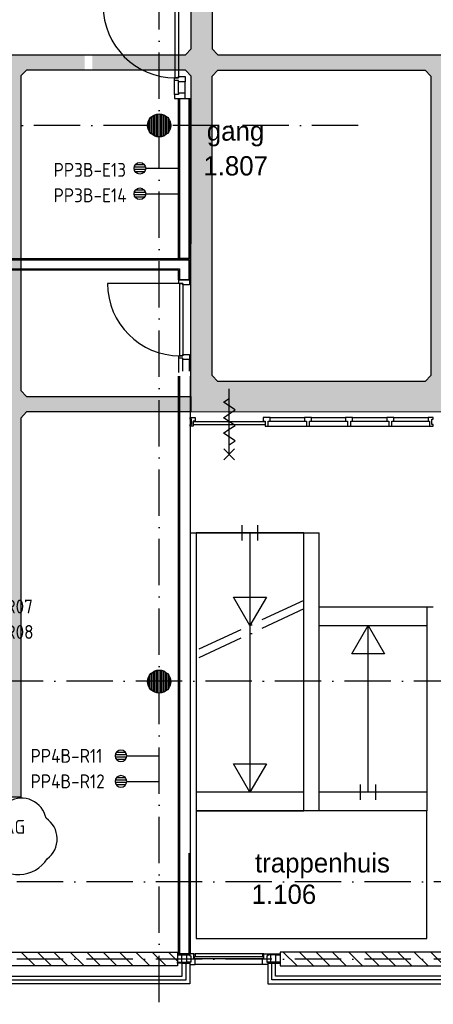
# Model space of a CAD drawing. Header units: millimetres. Extents: x 84333 to 240712, y -2244 to 84291.
# Tile 19 of 74: x 129112 to 134468, y 8589 to 21345. Entities that reach past the tile are written whole.
import ezdxf
from ezdxf.enums import TextEntityAlignment as Align

# ---------------------------------------------------------------- set-up
doc = ezdxf.new("R2010")
doc.units = ezdxf.units.MM
doc.header["$LTSCALE"] = 100
doc.linetypes.add('DASHDOT', pattern=[9, 6, -1.5, 0, -1.5])
doc.layers.get('0').update_dxf_attribs({"linetype": 'CONTINUOUS'})
for name, color, linetype in [('AFDELING', 4, 'CONTINUOUS'), ('AL$7----_STRAMIEN', 1, 'DASHDOT'), ('AL21----_BUITENWAND', 4, 'CONTINUOUS'), ('AL22----_BINNENWAND', 7, 'CONTINUOUS'), ('AL24----_TRAPPEN', 7, 'CONTINUOUS'), ('AL28----_KONSTRUKTIE', 3, 'CONTINUOUS'), ('AL31----_BUITENKOZ', 7, 'CONTINUOUS'), ('AL32----_BINNENKOZ', 7, 'CONTINUOUS'), ('AL32----_DRAAIRICHTING', 1, 'CONTINUOUS'), ('AL65----_BEVEILIGING', 7, 'CONTINUOUS'), ('ALXA3---_VOLZWART', 14, 'CONTINUOUS'), ('ALXAA---_GEWBETON', 12, 'CONTINUOUS'), ('ALXAB---_PREFABBETON', 1, 'CONTINUOUS'), ('ALXOU---_GLAS', 7, 'CONTINUOUS'), ('BOUW', 8, 'CONTINUOUS'), ('EB6441--_ATTRIB', 2, 'CONTINUOUS'), ('EL6441--_DATACOM', 3, 'CONTINUOUS'), ('KABELGGOOT1', 8, 'CONTINUOUS'), ('LIJN025', 10, 'CONTINUOUS')]:
    doc.layers.add(name, color=color, linetype=linetype)
doc.styles.add('1_8', font='ISO', dxfattribs={"height": 1.8})
doc.styles.add('BURO-025', font='BUROFONT.shx', dxfattribs={"height": 250})
doc.styles.add('NORATT', font='iso.shx')
doc.styles.get("Standard").update_dxf_attribs({"font": 'iso.shx'})
doc.styles.add('TECHNIC', font='technic_.ttf')
pattern_1 = [(8e-14, (39793.956, 199192.7), (31.75, 63.5), [0, -63.5])]

# ---------------------------------------------------------------- blocks, each defined once
blk = doc.blocks.new('ES4X2')
for p, q in [((-0.45, 1.4), (-0.45, 2.6)), ((-0.15, 1.27), (-0.15, 2.73)), ((0.15, 1.27), (0.15, 2.73)), ((0.45, 1.4), (0.45, 2.6)), ((0, 1.25), (0, -3))]:
    blk.add_line(p, q)
blk.add_circle((0, 2), 0.75)
at = {"style": '1_8', "flags": 8}
for tag, p in [('NUMMER', (1.25, 3.5)), ('CODE', (-1.25, 3.5))]:
    blk.add_attdef(tag, text='', height=1.8, rotation=90, dxfattribs=at).set_placement(p, align=Align.MIDDLE_LEFT)
blk.add_attdef('M_CODE', text='', height=1.8, dxfattribs=at).set_placement((0, 0), align=Align.MIDDLE_CENTER)
blk = doc.blocks.new('A$C13e6995e')
at = {"layer": 'KABELGGOOT1'}
h = blk.add_hatch(dxfattribs=at)
h.set_pattern_fill('DOTS', color=256, scale=40, style=0)
h.set_pattern_definition(pattern_1)
h.paths.add_polyline_path([(47270, 29800), (47000, 29800), (47000, 26932), (47270, 26932)])
h.paths.add_polyline_path([(47270, 26932), (47000, 26932), (47000, 23926), (47270, 23926)])
h.paths.add_polyline_path([(47270, 23926), (47000, 23926), (47000, 23210), (46925, 23135), (45721, 23135), (45721, 22935), (46925, 22935), (47000, 22859), (46999, 20839), (47270, 20839), (47270, 22859), (47344, 22934), (50030, 22934), (50105, 22859), (50105, 20839), (50305, 20839), (50305, 22859), (50380, 22934), (54027, 22934), (54102, 22859), (54102, 20839), (54302, 20839), (54302, 22859), (54377, 22934), (55311, 22935), (55311, 23981), (55111, 23981), (55111, 23210), (55049, 23134), (47345, 23134), (47270, 23210)])
h = blk.add_hatch(dxfattribs=at)
h.set_pattern_fill('DOTS', color=256, scale=40, style=0)
h.set_pattern_definition(pattern_1)
h.paths.add_polyline_path([(44792, 17433), (44592, 17433), (44592, 13793), (44517, 13718), (43240, 13718), (42824, 13718), (42824, 13518), (44792, 13518)])
h.paths.add_polyline_path([(41384, 17433), (41184, 17433), (41184, 13518), (42824, 13518), (42824, 13718), (41459, 13718), (41384, 13793)])
h.paths.add_polyline_path([(41384, 22860), (41459, 22935), (42824, 22935), (42824, 23135), (41184, 23135), (41184, 17433), (41384, 17433)])
h = blk.add_hatch(dxfattribs=at)
h.set_pattern_fill('DOTS', color=256, scale=40, style=0)
h.set_pattern_definition(pattern_1)
h.paths.add_polyline_path([(45621, 23135), (42824, 23135), (42824, 22935), (44517, 22935), (44592, 22860), (44592, 17433), (44792, 17433), (44792, 18429), (44867, 18509), (45621, 18509), (45621, 18709), (44867, 18709), (44792, 18784), (44792, 22860), (44867, 22935), (45621, 22935)])
h.paths.add_polyline_path([(46997, 18709), (45621, 18709), (45621, 18509), (46997, 18509)])
h = blk.add_hatch(dxfattribs=at)
h.set_pattern_fill('DOTS', color=256, scale=40, style=0)
h.set_pattern_definition(pattern_1)
h.paths.add_polyline_path([(54302, 20839), (54102, 20839), (54102, 18978), (54027, 18903), (50380, 18903), (50305, 18978), (50305, 20839), (50105, 20839), (50105, 18978), (50030, 18903), (47345, 18903), (47270, 18978), (47270, 20839), (46999, 20839), (46997, 18509), (50272, 18503), (50347, 18428), (50347, 17063), (50547, 17063), (50547, 18428), (50622, 18503), (54302, 18503)])
at = {"layer": 'AL$7----_STRAMIEN', "color": 1}
for p, q in [((46585, 9961), (46585, 79257)), ((49164, 22220), (37921, 22220)), ((56144, 12420), (37921, 12420)), ((56144, 11420), (37921, 11420))]:
    blk.add_line(p, q, dxfattribs=at)
blk.add_lwpolyline([(107244, 15020), (59485, 15020), (37921, 15020)], dxfattribs=at)
at = {"layer": 'AL21----_BUITENWAND', "color": 8}
for p, q in [((46883, 11200), (46883, 11366)), ((46883, 11366), (46983, 11366)), ((46983, 11366), (46983, 11100)), ((48092, 11366), (47992, 11366)), ((47992, 11366), (47992, 11100)), ((48092, 11200), (48092, 11366)), ((46983, 11100), (44533, 11100)), ((44633, 11200), (46883, 11200)), ((47992, 11100), (50445, 11100)), ((50345, 11200), (48092, 11200))]:
    blk.add_line(p, q, dxfattribs=at)
at = {"layer": 'AL22----_BINNENWAND', "color": 8}
for p, q in [((46835, 20495), (46835, 22569)), ((46835, 22569), (46985, 22569)), ((46985, 22569), (46985, 20495)), ((39475, 20495), (46985, 20495)), ((46985, 20495), (46835, 20495)), ((46985, 20495), (46985, 20220)), ((46835, 20345), (39475, 20345)), ((46835, 20220), (46835, 20345)), ((46985, 20220), (46835, 20220)), ((46835, 11489), (46835, 18969)), ((46985, 18969), (46985, 11489)), ((46985, 11489), (46835, 11489))]:
    blk.add_line(p, q, dxfattribs=at)
at = {"layer": 'AL22----_BINNENWAND', "color": 8, "linetype": 'Continuous'}
for p, q in [((46850, 22569), (46850, 20495)), ((46970, 22569), (46970, 20495)), ((39475, 20480), (46970, 20480)), ((46970, 20480), (46970, 20220)), ((39475, 20360), (46850, 20360)), ((46850, 20360), (46850, 20220)), ((46850, 18969), (46850, 11489)), ((46970, 12791), (46970, 11489))]:
    blk.add_line(p, q, dxfattribs=at)
at = {"layer": 'AL24----_TRAPPEN', "color": 8}
for p, q in [((47661, 16841), (47661, 17041)), ((47861, 16841), (47861, 17041)), ((46981, 16941), (48657, 16941)), ((47065, 16941), (47065, 13341)), ((48457, 16941), (47065, 16941)), ((47761, 16941), (47761, 13581)), ((48457, 13341), (48457, 16941)), ((48657, 15981), (48657, 16941)), ((47761, 15741), (47549, 16108)), ((47549, 16108), (47973, 16108)), ((47973, 16108), (47761, 15741)), ((48657, 15981), (50132, 15981)), ((48657, 13341), (48657, 15981)), ((48657, 15981), (50052, 15981)), ((50052, 15981), (50052, 13341)), ((48657, 15741), (50052, 15741)), ((49081, 15375), (49292, 15741)), ((49292, 15741), (49504, 15375)), ((49292, 13581), (49292, 15741)), ((49504, 15375), (49081, 15375)), ((47761, 13581), (47549, 13948)), ((47549, 13948), (47973, 13948)), ((47973, 13948), (47761, 13581)), ((49192, 13481), (49192, 13681)), ((49392, 13481), (49392, 13681)), ((48457, 13581), (47065, 13581)), ((50052, 13581), (48657, 13581)), ((47065, 13341), (47065, 11685)), ((50052, 13341), (47065, 13341)), ((47065, 13341), (48457, 13341)), ((50052, 13341), (48657, 13341)), ((50052, 11685), (50052, 13341)), ((47065, 11685), (50052, 11685))]:
    blk.add_line(p, q, dxfattribs=at)
at = {"layer": 'AL24----_TRAPPEN', "color": 8, "linetype": 'DASHDOT'}
for p, q in [((48460, 16065), (47065, 15417)), ((48460, 15955), (47065, 15306))]:
    blk.add_line(p, q, dxfattribs=at)
at = {"layer": 'AL28----_KONSTRUKTIE', "color": 8, "linetype": 'Continuous'}
for p, q in [((44625, 11510), (46823, 11510)), ((46823, 11510), (46823, 11330)), ((50345, 11510), (48152, 11510)), ((48152, 11510), (48152, 11330)), ((46823, 11330), (44533, 11330)), ((48152, 11330), (50437, 11330))]:
    blk.add_line(p, q, dxfattribs=at)
at = {"layer": 'AL28----_KONSTRUKTIE', "color": 8}
for centre in [(46585, 22220), (46585, 15014)]:
    blk.add_circle(centre, 150, dxfattribs=at)
at = {"layer": 'AL31----_BUITENKOZ', "color": 8, "linetype": 'Continuous'}
for p, q in [((46983, 11489), (46823, 11489)), ((46823, 11489), (46823, 11474)), ((46983, 11474), (46983, 11489)), ((47033, 11489), (46983, 11489)), ((46983, 11489), (46983, 11483)), ((46983, 11483), (46983, 11469)), ((47033, 11451), (47033, 11489)), ((47033, 11489), (47050, 11489)), ((47033, 11422), (47033, 11489)), ((47050, 11489), (47050, 11451)), ((47925, 11489), (47925, 11451)), ((47942, 11489), (47925, 11489)), ((47942, 11451), (47942, 11489)), ((47942, 11489), (47992, 11489)), ((47942, 11422), (47942, 11489)), ((47992, 11474), (47992, 11489)), ((47992, 11489), (48152, 11489)), ((47992, 11489), (47992, 11483)), ((47992, 11483), (47992, 11469)), ((48152, 11489), (48152, 11474)), ((46823, 11474), (46823, 11381)), ((46879, 11474), (46823, 11474)), ((46823, 11474), (46983, 11474)), ((46823, 11366), (46823, 11381)), ((46823, 11381), (46983, 11381)), ((46823, 11381), (46879, 11381)), ((46983, 11366), (46823, 11366)), ((46879, 11381), (46879, 11474)), ((46942, 11381), (46942, 11474)), ((46942, 11474), (46983, 11474)), ((46983, 11381), (46942, 11381)), ((46983, 11474), (46983, 11460)), ((46983, 11469), (46983, 11469)), ((46983, 11469), (46983, 11460)), ((46983, 11460), (46997, 11460)), ((46983, 11460), (46997, 11460)), ((46983, 11381), (46983, 11366)), ((46997, 11381), (46983, 11381)), ((46983, 11381), (46983, 11381)), ((46997, 11380), (46983, 11380)), ((46983, 11380), (46983, 11370)), ((46983, 11370), (46983, 11370)), ((46983, 11370), (46983, 11356)), ((46983, 11356), (46983, 11350)), ((46997, 11460), (46997, 11381)), ((46997, 11460), (46997, 11380)), ((47050, 11451), (47033, 11451)), ((47050, 11422), (47033, 11422)), ((47050, 11369), (47050, 11422)), ((47050, 11361), (47050, 11369)), ((47050, 11357), (47050, 11361)), ((47050, 11350), (47050, 11357)), ((47925, 11451), (47942, 11451)), ((47925, 11369), (47925, 11422)), ((47925, 11422), (47942, 11422)), ((47925, 11361), (47925, 11369)), ((47925, 11357), (47925, 11361)), ((47925, 11350), (47925, 11357)), ((47992, 11460), (47978, 11460)), ((47978, 11460), (47978, 11381)), ((47992, 11460), (47978, 11460)), ((47978, 11460), (47978, 11380)), ((47978, 11381), (47992, 11381)), ((47978, 11380), (47992, 11380)), ((48152, 11474), (47992, 11474)), ((47992, 11474), (47992, 11460)), ((48033, 11474), (47992, 11474)), ((47992, 11469), (47992, 11469)), ((47992, 11469), (47992, 11460)), ((47992, 11381), (47992, 11366)), ((48152, 11381), (47992, 11381)), ((47992, 11381), (47992, 11381)), ((47992, 11381), (48033, 11381)), ((47992, 11380), (47992, 11370)), ((47992, 11370), (47992, 11370)), ((47992, 11370), (47992, 11356)), ((47992, 11366), (48152, 11366)), ((47992, 11356), (47992, 11350)), ((48033, 11381), (48033, 11474)), ((48096, 11381), (48096, 11474)), ((48096, 11474), (48152, 11474)), ((48152, 11381), (48096, 11381)), ((48152, 11474), (48152, 11381)), ((48152, 11366), (48152, 11381)), ((46983, 11350), (47002, 11350)), ((47002, 11350), (47050, 11350)), ((47973, 11350), (47925, 11350)), ((47992, 11350), (47973, 11350))]:
    blk.add_line(p, q, dxfattribs=at)
at = {"layer": 'AL31----_BUITENKOZ', "color": 8}
for p, q in [((47925, 11489), (47050, 11489)), ((47925, 11350), (47050, 11350))]:
    blk.add_line(p, q, dxfattribs=at)
at = {"layer": 'AL32----_BINNENKOZ', "color": 8}
for p, q in [((46794, 22836), (46794, 23770)), ((46834, 23770), (46834, 22836)), ((46783, 22803), (46783, 22836)), ((46783, 22836), (46834, 22836)), ((46783, 22803), (46783, 22836)), ((46834, 22836), (46794, 22836)), ((46834, 22836), (46834, 22853)), ((46834, 22853), (46922, 22853)), ((46922, 22853), (46922, 22786)), ((46783, 22619), (46783, 22803)), ((46834, 22803), (46783, 22803)), ((46834, 22786), (46834, 22803)), ((46834, 22636), (46834, 22786)), ((46922, 22786), (46834, 22786)), ((46922, 22636), (46922, 22786)), ((46834, 22619), (46783, 22619)), ((46783, 22619), (46783, 22569)), ((46834, 22636), (46834, 22619)), ((46922, 22636), (46834, 22636)), ((46922, 22569), (46922, 22636)), ((46783, 22569), (46922, 22569)), ((46840, 20170), (46840, 20220)), ((46840, 20220), (46979, 20220)), ((46891, 20170), (46840, 20170)), ((46851, 19236), (46851, 20170)), ((46851, 20170), (46891, 20170)), ((46891, 20153), (46891, 20170)), ((46891, 20170), (46891, 19236)), ((46979, 20220), (46979, 20153)), ((46979, 20153), (46891, 20153)), ((46840, 19203), (46840, 19236)), ((46840, 19236), (46891, 19236)), ((46840, 19203), (46840, 19236)), ((46840, 19019), (46840, 19203)), ((46891, 19203), (46840, 19203)), ((46891, 19236), (46851, 19236)), ((46891, 19236), (46891, 19253)), ((46891, 19253), (46979, 19253)), ((46891, 19186), (46891, 19203)), ((46891, 19036), (46891, 19186)), ((46979, 19186), (46891, 19186)), ((46979, 19253), (46979, 19186)), ((46979, 19036), (46979, 19186)), ((46985, 18413), (46985, 18436)), ((46985, 18436), (47052, 18436)), ((47002, 18413), (46985, 18413)), ((47002, 18346), (47002, 18413)), ((47052, 18389), (47025, 18389)), ((47025, 18389), (47025, 18322)), ((47027, 18342), (47027, 18383)), ((47027, 18383), (47957, 18383)), ((47052, 18436), (47052, 18389)), ((48022, 18436), (47932, 18436)), ((47932, 18436), (47932, 18389)), ((47932, 18389), (47959, 18389)), ((47957, 18383), (47957, 18342)), ((47959, 18389), (47959, 18322)), ((47995, 18322), (47995, 18389)), ((47995, 18389), (48022, 18389)), ((48022, 18389), (48022, 18436)), ((48022, 18436), (48466, 18436)), ((48022, 18389), (48466, 18389)), ((48556, 18436), (48466, 18436)), ((48466, 18436), (48466, 18389)), ((48466, 18389), (48491, 18389)), ((48491, 18389), (48491, 18322)), ((48531, 18322), (48531, 18389)), ((48531, 18389), (48556, 18389)), ((48556, 18389), (48556, 18436)), ((48556, 18436), (49000, 18436)), ((48556, 18389), (49000, 18389)), ((49090, 18436), (49000, 18436)), ((49000, 18436), (49000, 18389)), ((49000, 18389), (49025, 18389)), ((49025, 18389), (49025, 18322)), ((49065, 18322), (49065, 18389)), ((49065, 18389), (49090, 18389)), ((49090, 18436), (49534, 18436)), ((49090, 18389), (49090, 18436)), ((49090, 18389), (49534, 18389)), ((49624, 18436), (49534, 18436)), ((49534, 18436), (49534, 18389)), ((49534, 18389), (49559, 18389)), ((49559, 18389), (49559, 18322)), ((49599, 18322), (49599, 18389)), ((49599, 18389), (49624, 18389)), ((49624, 18389), (49624, 18436)), ((49624, 18436), (50068, 18436)), ((49624, 18389), (50068, 18389)), ((50135, 18436), (50068, 18436)), ((50068, 18436), (50068, 18389)), ((50068, 18389), (50085, 18389)), ((50085, 18389), (50085, 18322)), ((50118, 18346), (50118, 18413)), ((50118, 18413), (50135, 18413)), ((50135, 18413), (50135, 18436)), ((46985, 18322), (46985, 18346)), ((46985, 18346), (47002, 18346)), ((47025, 18322), (46985, 18322)), ((47957, 18342), (47027, 18342)), ((47959, 18322), (47995, 18322)), ((47995, 18322), (48491, 18322)), ((48491, 18322), (48531, 18322)), ((48529, 18322), (49025, 18322)), ((49025, 18322), (49065, 18322)), ((49063, 18322), (49559, 18322)), ((49559, 18322), (49599, 18322)), ((49599, 18322), (50101, 18322)), ((50085, 18322), (50135, 18322)), ((50135, 18346), (50118, 18346)), ((50135, 18322), (50135, 18346))]:
    blk.add_line(p, q, dxfattribs=at)
at = {"layer": 'AL32----_DRAAIRICHTING', "color": 8}
blk.add_line((46851, 20170), (45917, 20170), dxfattribs=at)
for centre in [(46794, 23770), (46851, 20170)]:
    blk.add_arc(centre, 934, 180, 270, dxfattribs=at)
at = {"layer": 'AL65----_BEVEILIGING', "color": 8, "linetype": 'Continuous'}
for points in [[(47492, 17958), (47492, 18808)], [(47492, 18483), (47567, 18533), (47417, 18633), (47492, 18683)], [(47492, 18283), (47567, 18333), (47417, 18433), (47492, 18483)], [(47492, 18083), (47567, 18133), (47417, 18233), (47492, 18283)], [(47562, 17888), (47422, 18028)], [(47422, 17888), (47562, 18028)]]:
    blk.add_lwpolyline(points, dxfattribs=at)
at = {"layer": 'ALXA3---_VOLZWART', "color": 8}
for p, q in [((46933, 11150), (46933, 11366)), ((48042, 11150), (48042, 11366)), ((44583, 11150), (46933, 11150)), ((50395, 11150), (48042, 11150))]:
    blk.add_line(p, q, dxfattribs=at)
at = {"layer": 'ALXAA---_GEWBETON', "color": 8}
for p, q in [((46485, 22108), (46485, 22332)), ((46505, 22093), (46505, 22347)), ((46525, 22083), (46525, 22358)), ((46545, 22075), (46545, 22365)), ((46565, 22071), (46565, 22369)), ((46585, 22070), (46585, 22370)), ((46605, 22071), (46605, 22369)), ((46625, 22075), (46625, 22365)), ((46645, 22083), (46645, 22358)), ((46665, 22093), (46665, 22347)), ((46685, 22108), (46685, 22332)), ((46445, 22166), (46445, 22274)), ((46465, 22130), (46465, 22310)), ((46705, 22130), (46705, 22310)), ((46725, 22166), (46725, 22274)), ((46445, 14960), (46445, 15068)), ((46465, 14924), (46465, 15104)), ((46485, 14902), (46485, 15126)), ((46505, 14887), (46505, 15141)), ((46525, 14877), (46525, 15152)), ((46545, 14869), (46545, 15159)), ((46565, 14865), (46565, 15163)), ((46585, 14864), (46585, 15164)), ((46605, 14865), (46605, 15163)), ((46625, 14869), (46625, 15159)), ((46645, 14877), (46645, 15152)), ((46665, 14887), (46665, 15141)), ((46685, 14902), (46685, 15126)), ((46705, 14924), (46705, 15104)), ((46725, 14960), (46725, 15068))]:
    blk.add_line(p, q, dxfattribs=at)
at = {"layer": 'ALXAB---_PREFABBETON', "color": 8}
for p, q in [((44978, 11330), (44798, 11510)), ((45190, 11330), (45010, 11510)), ((45402, 11330), (45222, 11510)), ((45614, 11330), (45434, 11510)), ((45826, 11330), (45646, 11510)), ((46038, 11330), (45858, 11510)), ((46250, 11330), (46070, 11510)), ((46462, 11330), (46282, 11510)), ((46675, 11330), (46495, 11510)), ((46823, 11394), (46707, 11510)), ((48372, 11330), (48192, 11510)), ((48584, 11330), (48404, 11510)), ((48796, 11330), (48616, 11510)), ((49008, 11330), (48828, 11510)), ((49220, 11330), (49040, 11510)), ((49432, 11330), (49252, 11510)), ((49644, 11330), (49464, 11510)), ((49857, 11330), (49677, 11510)), ((50069, 11330), (49889, 11510)), ((50281, 11330), (50101, 11510)), ((48160, 11330), (48152, 11338))]:
    blk.add_line(p, q, dxfattribs=at)
at = {"layer": 'ALXOU---_GLAS', "color": 8}
for p, q in [((47938, 11448), (47037, 11448)), ((47037, 11448), (47037, 11426)), ((47037, 11426), (47938, 11426)), ((47938, 11426), (47938, 11448))]:
    blk.add_line(p, q, dxfattribs=at)
at = {"layer": 'KABELGGOOT1'}
for p, q in [((47000, 23210, 3650), (47000, 37825, 3650)), ((47270, 37825, 3650), (47270, 23210, 3650)), ((41184, 23135, 3650), (46925, 23135, 3650)), ((46925, 23135, 3650), (47000, 23210, 3650)), ((47270, 23210, 3650), (47345, 23134, 3650)), ((47345, 23134, 3650), (55049, 23134, 3650)), ((44867, 22935, 3650), (44792, 22860, 3650)), ((44792, 22860, 3650), (44792, 18784, 3650)), ((46925, 22935, 3650), (44867, 22935, 3650)), ((47000, 22859, 3650), (46925, 22935, 3650)), ((46997, 18509, 3650), (47000, 22859, 3650)), ((47270, 22859, 3650), (47345, 22935, 3650)), ((47270, 18978, 3650), (47270, 22859, 3650)), ((47345, 22934, 3650), (50030, 22934, 3650)), ((50030, 22934, 3650), (50105, 22859, 3650)), ((50105, 22859, 3650), (50105, 18978, 3650)), ((47345, 18903, 3650), (47270, 18978, 3650)), ((50030, 18903, 3650), (47345, 18903, 3650)), ((50105, 18978, 3650), (50030, 18903, 3650)), ((44792, 18784, 3650), (44867, 18709, 3650)), ((44867, 18709, 3650), (46997, 18709, 3650)), ((46997, 18709, 3650), (46997, 18509, 3650)), ((44867, 18509, 3650), (44792, 18429, 3650)), ((46997, 18509, 3650), (44867, 18509, 3650)), ((50272, 18503, 3650), (46997, 18509, 3650)), ((44792, 18429, 3650), (44792, 13518, 3650)), ((44792, 13518, 3650), (41184, 13518, 3650))]:
    blk.add_line(p, q, dxfattribs=at)
at = {"layer": 'AFDELING', "color": 8, "style": 'TECHNIC'}
for p in [(92219, 54468), (58038, 41625), (88108, 41444)]:
    blk.add_attdef('VIDE', text='', height=500, dxfattribs=at).set_placement(p, align=Align.CENTER)
blk.add_attdef('VIDE', text='', height=500, rotation=90, dxfattribs=at).set_placement((75129, 25766), align=Align.CENTER)
at = {"layer": 'BOUW', "style": 'BURO-025'}
for s, p in [('gang', (47202, 22022)), ('1.807', (47157, 21571)), ('trappenhuis', (47826, 12541)), ('1.106', (47782, 12134))]:
    blk.add_text(s, height=250, dxfattribs=at).set_placement(p)

msp = doc.modelspace()

# ---------------------------------------------------------------- linework, layer by layer
at = {"layer": 'LIJN025', "color": 9}
msp.add_lwpolyline([(129468, 10474, 0.520567), (129468, 10474, 0.520567), (129453, 10999, 0.520567), (128974, 11214, 0.520567), (128403, 11214, 0.520567), (127893, 11230, 0.520567), (127260, 11245, 0.520567), (126750, 11276, 0.520567), (126241, 11230, 0.520567), (125978, 10783, 0.520567), (126040, 10274, 0.520567), (126534, 9996, 0.520567), (127059, 10043, 0.520567), (127769, 10120, 0.520567), (128217, 10366, 0.520567), (128742, 10444, 0.520567), (129468, 10474)], format="xyb", close=True, dxfattribs=at)

# ---------------------------------------------------------------- block references
at = {"layer": 'EL6441--_DATACOM'}
msp.add_blockref('A$C13e6995e', (84333, -2244), dxfattribs=at)
ref = msp.add_blockref('ES4X2', (130868, 19420), dxfattribs=dict(at, xscale=100, yscale=100, zscale=100, rotation=90))
ref.add_attrib('NUMMER', 'PP3B-E13', dxfattribs={"layer": 'EB6441--_ATTRIB', "color": 1, "height": 180, "style": 'NORATT', "flags": 8}).set_placement((129550, 19400), align=Align.MIDDLE_LEFT)
ref = msp.add_blockref('ES4X2', (130868, 19090), dxfattribs=dict(at, xscale=100, yscale=100, zscale=100, rotation=90))
ref.add_attrib('NUMMER', 'PP3B-E14', dxfattribs={"layer": 'EB6441--_ATTRIB', "color": 1, "height": 180, "style": 'NORATT', "flags": 8}).set_placement((129550, 19070), align=Align.MIDDLE_LEFT)
ref = msp.add_blockref('ES4X2', (127886, 13743), dxfattribs=dict(at, xscale=100, yscale=100, zscale=100, rotation=269.9993778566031))
ref.add_attrib('CODE', 'PP4B-R07', dxfattribs={"layer": 'EB6441--_ATTRIB', "color": 1, "height": 180, "rotation": 359.9996, "style": '1_8', "flags": 8}).set_placement((128289, 13743), align=Align.MIDDLE_LEFT)
ref = msp.add_blockref('ES4X2', (127886, 13413), dxfattribs=dict(at, xscale=100, yscale=100, zscale=100, rotation=269.9993778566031))
ref.add_attrib('CODE', 'PP4B-R08', dxfattribs={"layer": 'EB6441--_ATTRIB', "color": 1, "height": 180, "rotation": 359.9996, "style": '1_8', "flags": 8}).set_placement((128289, 13413), align=Align.MIDDLE_LEFT)
ref = msp.add_blockref('ES4X2', (130623, 11808), dxfattribs=dict(at, xscale=-100, yscale=100, zscale=100, rotation=90.00062214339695))
ref.add_attrib('CODE', 'PP4B-R11', dxfattribs={"layer": 'EB6441--_ATTRIB', "color": 1, "height": 180, "rotation": 0.0004, "style": '1_8', "flags": 8}).set_placement((129252, 11808), align=Align.MIDDLE_LEFT)
ref = msp.add_blockref('ES4X2', (130623, 11478), dxfattribs=dict(at, xscale=-100, yscale=100, zscale=100, rotation=90.00062214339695))
ref.add_attrib('CODE', 'PP4B-R12', dxfattribs={"layer": 'EB6441--_ATTRIB', "color": 1, "height": 180, "rotation": 0.0004, "style": '1_8', "flags": 8}).set_placement((129252, 11478), align=Align.MIDDLE_LEFT)

# ---------------------------------------------------------------- texts
at = {"layer": 'EL6441--_DATACOM', "color": 1}
msp.add_text('PP4B-R13 T/M R16 OPSLAG', height=180, dxfattribs=at).set_placement((126377, 10798))

doc.saveas('drawing.dxf')
